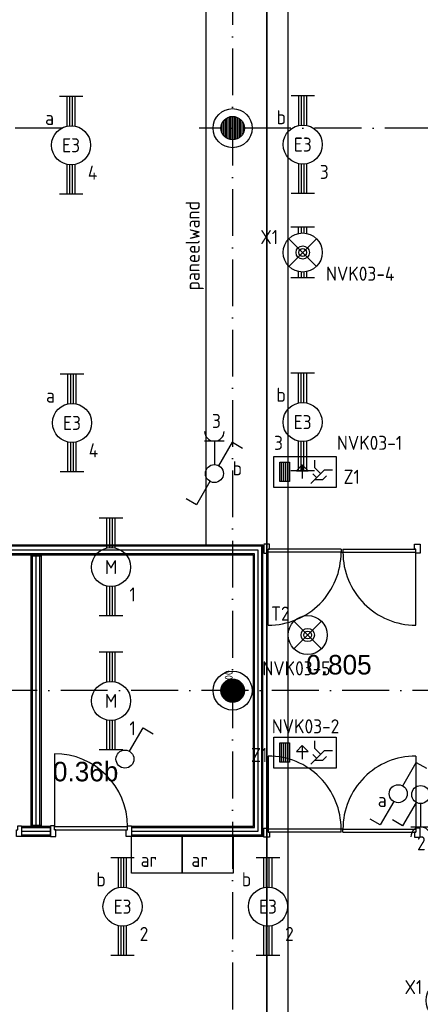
# Model space of a CAD drawing. Header units: millimetres. Extents: x -6587 to 112313, y 244 to 84344.
# Tile 36 of 58: x 72925 to 78048, y 22518 to 35121. Entities that reach past the tile are written whole.
import ezdxf
from ezdxf.enums import TextEntityAlignment as Align

# ---------------------------------------------------------------- set-up
doc = ezdxf.new("R2010")
doc.units = ezdxf.units.MM
doc.header["$LTSCALE"] = 100
doc.linetypes.add('DASHDOT', pattern=[9, 6, -1.5, 0, -1.5])
doc.layers.get('0').update_dxf_attribs({"linetype": 'CONTINUOUS'})
for name, color, linetype in [('AL$7----_STRAMIEN', 1, 'DASHDOT'), ('AL$8----_HULPKOLOM', 2, 'CONTINUOUS'), ('AL28----_KONSTRUKTIE', 3, 'CONTINUOUS'), ('ALN-----_BLOCKNAAM', 2, 'CONTINUOUS'), ('ALXAA---_GEWBETON', 12, 'CONTINUOUS'), ('BOUW', 8, 'CONTINUOUS'), ('EB63101-_ATTRIB', 2, 'CONTINUOUS'), ('EB63102-_ATTRIB', 2, 'CONTINUOUS'), ('EB63202-_ATTRIB', 2, 'CONTINUOUS'), ('EB63501-_ATTRIB', 2, 'CONTINUOUS'), ('EL63101-_LICHT-ARM', 3, 'CONTINUOUS'), ('EL63102-_LICHT-SCH', 3, 'CONTINUOUS'), ('EL63202-_NOODVRL-TXT', 3, 'CONTINUOUS'), ('EL63501-_NOODVRL-ARM', 3, 'CONTINUOUS'), ('KABELGOOT', 8, 'CONTINUOUS')]:
    doc.layers.add(name, color=color, linetype=linetype)
doc.styles.add('1_8', font='iso', dxfattribs={"width": 0.7, "height": 1.8})
doc.styles.add('BURO-025', font='BUROFONT.shx', dxfattribs={"height": 250})
doc.styles.add('NORATT', font='isocp.shx')
doc.styles.get("Standard").update_dxf_attribs({"font": 'iso.shx'})
doc.styles.add('TECHNIC', font='technic_.ttf')
pattern_1 = [(90, (231990.43, 47564.994), (-20, 1e-15), [])]

# ---------------------------------------------------------------- blocks, each defined once
blk = doc.blocks.new('EJ3T20')
at = {"color": 0}
for p, q in [((-6.25, -1.5), (-6.25, 1.5)), ((6.25, -1.5), (6.25, 1.5)), ((-6.25, 0.52), (-2.44, 0.52)), ((-6.25, 0.17), (-2.49, 0.17)), ((2.44, 0.52), (6.25, 0.52)), ((2.49, 0.17), (6.25, 0.17)), ((-6.25, -0.17), (-2.49, -0.17)), ((-6.25, -0.52), (-2.44, -0.52)), ((2.44, -0.52), (6.25, -0.52)), ((2.49, -0.17), (6.25, -0.17))]:
    blk.add_line(p, q, dxfattribs=at)
blk.add_circle((0, 0), 2.5, dxfattribs=at)
at = {"color": 6, "style": '1_8'}
for tag, flags, p in [('SCHAK', 8, (3.5, 2.75)), ('A_CODE', 8, (0, 0)), ('GROEP', 8, (-3.5, -2.75)), ('KAST', 9, (3.5, -2.75))]:
    blk.add_attdef(tag, text='', height=1.8, dxfattribs=dict(at, flags=flags)).set_placement(p, align=Align.MIDDLE)
blk = doc.blocks.new('ES3W1A---ES3SW')
for p, q in [((1.25, 4.15), (-1.25, 4.15)), ((0, 4.15), (0, 1.15))]:
    blk.add_line(p, q)
for points in [[(0.58, 1), (2.31, 4), (3.61, 3.25)], [(-0.58, -1), (-2.31, -4), (-3.61, -3.25)]]:
    blk.add_lwpolyline(points)
blk.add_circle((0, 0), 1.15)
blk.add_arc((0, 5.4), 1.25, 180, 0)
at = {"style": '1_8'}
for tag, flags, p in [('VERMOGEN', 9, (-2.5, 6.65)), ('GROEP', 8, (0, 7.15)), ('KAST', 9, (2.5, 6.65))]:
    blk.add_attdef(tag, text='', height=1.8, rotation=90, dxfattribs=dict(at, flags=flags)).set_placement(p, align=Align.MIDDLE)
at = {"style": '1_8', "width": 0.7, "flags": 8}
for tag, p in [('SCHAK', (2.5, 6.78)), ('TAL', (-2.5, 6.65)), ('DOEL', (-1.5, 2.65))]:
    blk.add_attdef(tag, text='', height=1.8, rotation=90, dxfattribs=at).set_placement(p, align=Align.MIDDLE)
at = {"style": '1_8'}
for tag, flags, p in [('SCHAK', 8, (3, 5.5)), ('KAST', 9, (-3, 0.5)), ('M_CODE', 9, (0, 0)), ('DOEL', 9, (-3, -2)), ('GROEP', 9, (-3, -4.5))]:
    blk.add_attdef(tag, text='', height=1.8, dxfattribs=dict(at, flags=flags)).set_placement(p, align=Align.MIDDLE_CENTER)
blk = doc.blocks.new('ES3S1')
blk.add_lwpolyline([(0.58, 1), (2.31, 4), (3.61, 3.25)])
blk.add_lwpolyline([(0.58, 1), (2.31, 4), (3.61, 3.25)])
blk.add_circle((0, 0), 1.15)
blk.add_circle((0, 0), 1.15)
for tag, style, flags, p in [('SCHAK', 'NORATT', 8, (3, 5.5)), ('SCHAK', '1_8', 8, (3, 5.5)), ('KAST', 'NORATT', 9, (-3, 0.5)), ('KAST', '1_8', 9, (-3, 0.5)), ('M_CODE', 'NORATT', 9, (0, 0)), ('M_CODE', '1_8', 9, (0, 0)), ('DOEL', 'NORATT', 9, (-3, -2)), ('DOEL', '1_8', 9, (-3, -2)), ('GROEP', 'NORATT', 9, (-3, -4.5)), ('GROEP', '1_8', 9, (-3, -4.5))]:
    blk.add_attdef(tag, text='', height=1.8, dxfattribs=dict(style=style, flags=flags)).set_placement(p, align=Align.MIDDLE_CENTER)
blk = doc.blocks.new('ES3SW')
for points in [[(0.58, 1), (2.31, 4), (3.61, 3.25)], [(-0.58, -1), (-2.31, -4), (-3.61, -3.25)]]:
    blk.add_lwpolyline(points)
blk.add_circle((0, 0), 1.15)
at = {"style": '1_8'}
for tag, flags, p in [('SCHAK', 8, (3, 5.5)), ('KAST', 9, (-3, 0.5)), ('M_CODE', 9, (0, 0)), ('DOEL', 9, (-3, -2)), ('GROEP', 9, (-3, -4.5))]:
    blk.add_attdef(tag, text='', height=1.8, dxfattribs=dict(at, flags=flags)).set_placement(p, align=Align.MIDDLE_CENTER)
blk = doc.blocks.new('ES3W1A---ES3S1')
for p, q in [((1.25, 4.15), (-1.25, 4.15)), ((1.25, 4.15), (-1.25, 4.15)), ((0, 4.15), (0, 1.15)), ((0, 4.15), (0, 1.15))]:
    blk.add_line(p, q)
blk.add_lwpolyline([(0.58, 1), (2.31, 4), (3.61, 3.25)])
blk.add_lwpolyline([(0.58, 1), (2.31, 4), (3.61, 3.25)])
blk.add_circle((0, 0), 1.15)
blk.add_circle((0, 0), 1.15)
blk.add_arc((0, 5.4), 1.25, 180, 0)
blk.add_arc((0, 5.4), 1.25, 180, 0)
at = {"style": '1_8'}
for tag, flags, p in [('VERMOGEN', 9, (-2.5, 6.65)), ('VERMOGEN', 9, (-2.5, 6.65)), ('GROEP', 8, (0, 7.15)), ('GROEP', 8, (0, 7.15)), ('KAST', 9, (2.5, 6.65))]:
    blk.add_attdef(tag, text='', height=1.8, rotation=90, dxfattribs=dict(at, flags=flags)).set_placement(p, align=Align.MIDDLE)
at = {"style": '1_8', "width": 0.7, "flags": 8}
for tag, p in [('SCHAK', (2.5, 6.78)), ('SCHAK', (2.5, 6.78)), ('TAL', (-2.5, 6.65)), ('TAL', (-2.5, 6.65)), ('DOEL', (-1.5, 2.65)), ('DOEL', (-1.5, 2.65))]:
    blk.add_attdef(tag, text='', height=1.8, rotation=90, dxfattribs=at).set_placement(p, align=Align.MIDDLE)
at = {"style": '1_8'}
for tag, flags, p in [('SCHAK', 8, (3, 5.5)), ('KAST', 9, (-3, 0.5)), ('KAST', 9, (-3, 0.5)), ('M_CODE', 9, (0, 0)), ('M_CODE', 9, (0, 0)), ('DOEL', 9, (-3, -2)), ('GROEP', 9, (-3, -4.5))]:
    blk.add_attdef(tag, text='', height=1.8, dxfattribs=dict(at, flags=flags)).set_placement(p, align=Align.MIDDLE_CENTER)
blk = doc.blocks.new('EJ3T01')
at = {"color": 0}
for p, q in [((-3.25, -1.5), (-3.25, 1.5)), ((-1.77, 1.77), (1.77, -1.77)), ((1.77, 1.77), (-1.77, -1.77)), ((3.25, -1.5), (3.25, 1.5)), ((-3.25, 0.52), (-2.44, 0.52)), ((-3.25, 0.17), (-2.49, 0.17)), ((2.44, 0.52), (3.25, 0.52)), ((2.49, 0.17), (3.25, 0.17)), ((-3.25, -0.17), (-2.49, -0.17)), ((-3.25, -0.52), (-2.44, -0.52)), ((2.44, -0.52), (3.25, -0.52)), ((2.49, -0.17), (3.25, -0.17))]:
    blk.add_line(p, q, dxfattribs=at)
at = {"color": 6}
blk.add_lwpolyline([(1.77, -1.77), (1.75, -1.75)], dxfattribs=at)
at = {"color": 0}
for radius in [2.5, 0.85, 0.5]:
    blk.add_circle((0, 0), radius, dxfattribs=at)
at = {"color": 6, "style": '1_8'}
for tag, flags, p in [('A_CODE', 8, (-3.5, 2.75)), ('SCHAK', 8, (3.5, 2.75)), ('GROEP', 8, (-3.5, -2.75)), ('KAST', 9, (3.5, -2.75))]:
    blk.add_attdef(tag, text='', height=1.8, dxfattribs=dict(at, flags=flags)).set_placement(p, align=Align.MIDDLE)
blk = doc.blocks.new('ES3N026')
for p, q in [((-1.5, 0.75), (-1, 0.25)), ((0.38, -0.88), (0.38, 0.87)), ((2.25, 1.25), (2.25, -1.25)), ((2.5, 1.25), (2.5, -1.25)), ((2.75, 1.25), (2.75, -1.25)), ((3, 1.25), (3, -1.25))]:
    blk.add_line(p, q)
for points in [[(4.01, 2.01), (4.01, -1.98), (-3.99, -1.98), (-3.99, 2.01)], [(3.25, -1.25), (2, -1.25), (2, 1.25), (3.25, 1.25)], [(0.38, -0.88), (1.12, -0.13), (-0.37, -0.13)]]:
    blk.add_lwpolyline(points, close=True)
for points in [[(-0.75, 1.5), (-2.5, -0.25), (-3.5, -0.25)], [(-1.25, 1), (-2.25, 1), (-2.75, 0.5)], [(-2, 0.25), (-1.25, -0.5), (-1.25, -1.5)]]:
    blk.add_lwpolyline(points)
at = {"color": 2, "style": '1_8', "flags": 8}
blk.add_attdef('NUMMER', text='', height=1.8, dxfattribs=at).set_placement((4, 3.75), align=Align.MIDDLE)
at = {"style": '1_8'}
for tag, flags, p in [('A_CODE', 8, (-3.5, 2.75)), ('SCHAK', 8, (3.5, 2.75)), ('GROEP', 8, (-3.5, -2.75)), ('KAST', 9, (3.5, -2.75))]:
    blk.add_attdef(tag, text='', height=1.8, dxfattribs=dict(at, flags=flags)).set_placement(p, align=Align.MIDDLE_CENTER)
blk = doc.blocks.new('ES3G01')
at = {"color": 0}
for p, q in [((-1.77, 1.77), (1.77, -1.77)), ((1.77, 1.77), (-1.77, -1.77))]:
    blk.add_line(p, q, dxfattribs=at)
at = {"color": 6}
blk.add_lwpolyline([(1.77, -1.77), (1.75, -1.75)], dxfattribs=at)
blk.add_circle((0, 0), 2.5)
at = {"color": 0}
for radius in [0.85, 0.5]:
    blk.add_circle((0, 0), radius, dxfattribs=at)
at = {"color": 6, "style": '1_8'}
for tag, flags, p in [('A_CODE', 8, (-3.5, 2.75)), ('SCHAK', 8, (3.5, 2.75)), ('GROEP', 8, (-3.5, -2.75)), ('KAST', 9, (3.5, -2.75))]:
    blk.add_attdef(tag, text='', height=1.8, dxfattribs=dict(at, flags=flags)).set_placement(p, align=Align.MIDDLE)
blk = doc.blocks.new('K300')
at = {"layer": 'ALXAA---_GEWBETON'}
h = blk.add_hatch(dxfattribs=at)
h.set_pattern_fill('GEWPBET', color=256, scale=100, style=0)
h.set_pattern_definition([(0, (0, 0), (0, 20), [])])
edge = h.paths.add_edge_path()
edge.add_arc((0, 0), 150, 0, 360)
at = {"layer": 'AL$8----_HULPKOLOM'}
blk.add_circle((0, 0), 250, dxfattribs=at)
at = {"layer": 'AL28----_KONSTRUKTIE'}
blk.add_circle((0, 0), 150, dxfattribs=at)
at = {"layer": 'ALN-----_BLOCKNAAM', "linetype": 'Continuous'}
blk.add_text('K300', height=100, dxfattribs=at).set_placement((0, 0))
blk = doc.blocks.new('XREF')
at = {"layer": 'BOUW'}
h = blk.add_hatch(dxfattribs=at)
h.set_pattern_fill('GEWPBET', color=256, scale=100, angle=90, style=0)
h.set_pattern_definition(pattern_1)
edge = h.paths.add_edge_path()
edge.add_arc((231990, 47565), 150, 0, 360)
h = blk.add_hatch(dxfattribs=at)
h.set_pattern_fill('GEWPBET', color=256, scale=100, angle=90, style=0)
h.set_pattern_definition(pattern_1)
edge = h.paths.add_edge_path()
edge.add_arc((231990, 47565), 150, 0, 360)
h = blk.add_hatch(dxfattribs=at)
h.set_pattern_fill('GEWPBET', color=256, scale=100, angle=90, style=0)
h.set_pattern_definition([(90, (231990.43, 40364.994), (-20, 1e-15), [])])
edge = h.paths.add_edge_path()
edge.add_arc((231990, 40365), 150, 0, 360)
at = {"layer": 'AL$7----_STRAMIEN', "color": 1}
for p, q in [((231990, 90890), (231990, 19148)), ((229807, 47565), (221664, 47565)), ((242637, 47565), (231560, 47565)), ((235792, 40365), (221701, 40365))]:
    blk.add_line(p, q, dxfattribs=at)
at = {"layer": 'BOUW'}
for p, q in [((231647, 51123), (231647, 42240)), ((232378, 42228), (224880, 42228)), ((232378, 38503), (232378, 42228)), ((232363, 42213), (224880, 42213)), ((232315, 42165), (224880, 42165)), ((232268, 42118), (224880, 42118)), ((224880, 42103), (232253, 42103)), ((232253, 42103), (232253, 38628)), ((232268, 38613), (232268, 42118)), ((232315, 38565), (232315, 42165)), ((232363, 38518), (232363, 42213)), ((233376, 42177), (233376, 42137)), ((233376, 42137), (233401, 42137)), ((233401, 42177), (233401, 42137)), ((230696, 38628), (230696, 38503)), ((232253, 38628), (230696, 38628)), ((230696, 38613), (232268, 38613)), ((233401, 38593), (233376, 38593)), ((233376, 38553), (233376, 38593)), ((233401, 38553), (233401, 38593)), ((230696, 38565), (232315, 38565)), ((230696, 38518), (232363, 38518)), ((230696, 38503), (232378, 38503))]:
    blk.add_line(p, q, dxfattribs=at)
for points in [[(232390, 42126), (232446, 42126), (232446, 42177), (232463, 42177), (232463, 42240), (232390, 42240), (232390, 42177), (232390, 42177), (232390, 42126), (232446, 42126)], [(234387, 42126), (234331, 42126), (234331, 42177), (234314, 42177), (234314, 42240), (234387, 42240), (234387, 42177), (234387, 42177), (234387, 42126), (234331, 42126)], [(233376, 42177), (232446, 42177)], [(233376, 42137), (232446, 42137)], [(232446, 41203), (232446, 42137)], [(233401, 42177), (234331, 42177)], [(233401, 42137), (234331, 42137)], [(234331, 41203), (234331, 42137)], [(229430, 38640), (229430, 42090)], [(229477, 38640), (229477, 42090)], [(229525, 38640), (229525, 42090)], [(229712, 39558), (229712, 38624)], [(232446, 39527), (232446, 38593)], [(234331, 39527), (234331, 38593)], [(229292, 38635), (229292, 38496), (229225, 38496), (229225, 38584), (229242, 38584), (229242, 38635), (229292, 38635)], [(229292, 38613), (229662, 38613)], [(229662, 38635), (229662, 38496), (229729, 38496), (229729, 38584), (229712, 38584), (229712, 38635), (229662, 38635)], [(229712, 38624), (230646, 38624)], [(229712, 38584), (230646, 38584)], [(230696, 38635), (230696, 38496), (230629, 38496), (230629, 38584), (230646, 38584), (230646, 38635), (230696, 38635)], [(232390, 38604), (232446, 38604), (232446, 38553), (232463, 38553), (232463, 38490), (232390, 38490), (232390, 38553), (232390, 38553), (232390, 38604), (232446, 38604)], [(233376, 38593), (232446, 38593)], [(233401, 38593), (234331, 38593)], [(234387, 38604), (234331, 38604), (234331, 38553), (234314, 38553), (234314, 38490), (234387, 38490), (234387, 38553), (234387, 38553), (234387, 38604), (234331, 38604)], [(229292, 38565), (229662, 38565)], [(229292, 38518), (229662, 38518)], [(231345, 38503), (231345, 38203), (231345, 38028), (231295, 38028), (230745, 38028), (230695, 38028), (230695, 38203), (230695, 38503), (231345, 38503)], [(231995, 38503), (231995, 38203), (231995, 38028), (231945, 38028), (231395, 38028), (231345, 38028), (231345, 38203), (231345, 38503), (231995, 38503)], [(233376, 38553), (232446, 38553)], [(233401, 38553), (234331, 38553)]]:
    blk.add_lwpolyline(points, dxfattribs=at)
for points in [[(229415, 38640), (229415, 42090), (229540, 42090), (229540, 38640)], [(229292, 38503), (229662, 38503), (229662, 38628), (229292, 38628)]]:
    blk.add_lwpolyline(points, close=True, dxfattribs=at)
for centre, radius in [((231990, 47565), 250), ((231990, 47565), 250), ((231990, 47565), 150), ((231990, 47565), 150), ((231990, 40365), 150)]:
    blk.add_circle(centre, radius, dxfattribs=at)
for centre, radius, start, end in [((232446, 42134), 931, 270.0361, 0.2098), ((234332, 42134), 931, 179.7902, 269.9639), ((229712, 38624), 934, 0, 90), ((232446, 38597), 931, 359.7902, 89.9639), ((234332, 38597), 931, 90.0361, 180.2098)]:
    blk.add_arc(centre, radius, start, end, dxfattribs=at)
at = {"layer": 'KABELGOOT', "color": 8}
for p, q in [((232429, 55317, 3710), (232429, 32484, 3710)), ((232429, 32484, 3650), (232429, 55317, 3650)), ((232699, 32484, 3650), (232699, 55317, 3650)), ((232699, 32484, 3710), (232699, 55317, 3710))]:
    blk.add_line(p, q, dxfattribs=at)
at = {"layer": 'BOUW', "rotation": 90}
blk.add_blockref('K300', (231990, 40365), dxfattribs=at)
at = {"layer": 'BOUW'}
blk.add_text('paneelwand', height=180, rotation=90, dxfattribs=at).set_placement((231568, 45487))
at = {"layer": 'BOUW', "style": 'BURO-025'}
for s, p in [('0.805', (232931, 40572)), ('0.36b', (229692, 39204))]:
    blk.add_text(s, height=250, dxfattribs=at).set_placement(p)
at = {"layer": 'BOUW'}
for p in [(230813, 38109), (231463, 38109)]:
    blk.add_text('ar', height=180, dxfattribs=at).set_placement(p)
at = {"layer": 'BOUW', "style": 'TECHNIC'}
for tag, p in [('TKC', (236229, 52185)), ('BALIE', (236229, 51894))]:
    blk.add_attdef(tag, text='', height=250, dxfattribs=at).set_placement(p, align=Align.CENTER)
at = {"layer": 'KABELGOOT', "color": 8, "flags": 3}
blk.add_attdef('HULPSTUK', (188825, 76010, 3650), '', height=1, rotation=180, dxfattribs=at)
blk.add_attdef('HULPSTUK', (182644, 45781, 3650), '', height=1, dxfattribs=at)

msp = doc.modelspace()

# ---------------------------------------------------------------- block references
at = {"layer": 'EL63101-_LICHT-ARM'}
msp.add_blockref('XREF', (-156342, -13832), dxfattribs=at)
ref = msp.add_blockref('EJ3T20', (73582, 33514), dxfattribs=dict(at, xscale=100, yscale=100, zscale=100, rotation=90))
ref.add_attrib('A_CODE', 'E3', dxfattribs={"layer": 'EB63101-_ATTRIB', "color": 1, "height": 180, "style": '1_8', "flags": 8}).set_placement((73582, 33514), align=Align.MIDDLE)
ref.add_attrib('GROEP', '4', dxfattribs={"layer": 'EB63101-_ATTRIB', "color": 1, "height": 180, "style": '1_8', "flags": 8}).set_placement((73857, 33164), align=Align.MIDDLE)
ref.add_attrib('SCHAK', 'a', dxfattribs={"layer": 'EB63101-_ATTRIB', "color": 1, "height": 180, "style": '1_8', "flags": 8}).set_placement((73307, 33864), align=Align.MIDDLE)
ref = msp.add_blockref('EJ3T20', (76545, 33523), dxfattribs=dict(at, xscale=100, yscale=100, zscale=100, rotation=90))
ref.add_attrib('A_CODE', 'E3', dxfattribs={"layer": 'EB63101-_ATTRIB', "color": 1, "height": 180, "style": '1_8', "flags": 8}).set_placement((76545, 33523), align=Align.MIDDLE)
ref.add_attrib('GROEP', '3', dxfattribs={"layer": 'EB63101-_ATTRIB', "color": 1, "height": 180, "style": '1_8', "flags": 8}).set_placement((76820, 33173), align=Align.MIDDLE)
ref.add_attrib('SCHAK', 'b', dxfattribs={"layer": 'EB63101-_ATTRIB', "color": 1, "height": 180, "style": '1_8', "flags": 8}).set_placement((76270, 33873), align=Align.MIDDLE)
ref = msp.add_blockref('EJ3T20', (73594, 29960), dxfattribs=dict(at, xscale=100, yscale=100, zscale=100, rotation=90))
ref.add_attrib('A_CODE', 'E3', dxfattribs={"layer": 'EB63101-_ATTRIB', "color": 1, "height": 180, "style": '1_8', "flags": 8}).set_placement((73594, 29960), align=Align.MIDDLE)
ref.add_attrib('GROEP', '4', dxfattribs={"layer": 'EB63101-_ATTRIB', "color": 1, "height": 180, "style": '1_8', "flags": 8}).set_placement((73869, 29610), align=Align.MIDDLE)
ref.add_attrib('SCHAK', 'a', dxfattribs={"layer": 'EB63101-_ATTRIB', "color": 1, "height": 180, "style": '1_8', "flags": 8}).set_placement((73319, 30310), align=Align.MIDDLE)
ref = msp.add_blockref('EJ3T20', (76543, 29970), dxfattribs=dict(at, xscale=100, yscale=100, zscale=100, rotation=90))
ref.add_attrib('A_CODE', 'E3', dxfattribs={"layer": 'EB63101-_ATTRIB', "color": 1, "height": 180, "style": '1_8', "flags": 8}).set_placement((76543, 29970), align=Align.MIDDLE)
ref.add_attrib('GROEP', '3', dxfattribs={"layer": 'EB63101-_ATTRIB', "color": 1, "height": 180, "style": '1_8', "flags": 8}).set_placement((76235, 29705), align=Align.MIDDLE)
ref.add_attrib('SCHAK', 'b', dxfattribs={"layer": 'EB63101-_ATTRIB', "color": 1, "height": 180, "style": '1_8', "flags": 8}).set_placement((76268, 30320), align=Align.MIDDLE)
ref = msp.add_blockref('EJ3T20', (74093, 28114), dxfattribs=dict(at, xscale=100, yscale=100, zscale=100, rotation=90))
ref.add_attrib('A_CODE', 'M', dxfattribs={"layer": 'EB63101-_ATTRIB', "color": 1, "height": 180, "style": '1_8', "flags": 8}).set_placement((74093, 28114), align=Align.MIDDLE)
ref.add_attrib('GROEP', '1', dxfattribs={"layer": 'EB63101-_ATTRIB', "color": 1, "height": 180, "style": '1_8', "flags": 8}).set_placement((74368, 27764), align=Align.MIDDLE)
ref = msp.add_blockref('EJ3T20', (74093, 26402), dxfattribs=dict(at, xscale=100, yscale=100, zscale=100, rotation=90))
ref.add_attrib('A_CODE', 'M', dxfattribs={"layer": 'EB63101-_ATTRIB', "color": 1, "height": 180, "style": '1_8', "flags": 8}).set_placement((74093, 26402), align=Align.MIDDLE)
ref.add_attrib('GROEP', '1', dxfattribs={"layer": 'EB63101-_ATTRIB', "color": 1, "height": 180, "style": '1_8', "flags": 8}).set_placement((74368, 26052), align=Align.MIDDLE)
ref = msp.add_blockref('EJ3T20', (74240, 23768, 3500), dxfattribs=dict(at, xscale=100, yscale=100, zscale=100, rotation=90))
ref.add_attrib('A_CODE', 'E3', dxfattribs={"layer": 'EB63101-_ATTRIB', "color": 1, "height": 180, "style": '1_8', "flags": 8}).set_placement((74240, 23768, 3500), align=Align.MIDDLE)
ref.add_attrib('GROEP', '2', dxfattribs={"layer": 'EB63101-_ATTRIB', "color": 1, "height": 180, "style": '1_8', "flags": 8}).set_placement((74515, 23418, 3500), align=Align.MIDDLE)
ref.add_attrib('SCHAK', 'b', dxfattribs={"layer": 'EB63101-_ATTRIB', "color": 1, "height": 180, "style": '1_8', "flags": 8}).set_placement((73965, 24118, 3500), align=Align.MIDDLE)
ref = msp.add_blockref('EJ3T20', (76100, 23769, 3500), dxfattribs=dict(at, xscale=100, yscale=100, zscale=100, rotation=90))
ref.add_attrib('A_CODE', 'E3', dxfattribs={"layer": 'EB63101-_ATTRIB', "color": 1, "height": 180, "style": '1_8', "flags": 8}).set_placement((76100, 23769, 3500), align=Align.MIDDLE)
ref.add_attrib('GROEP', '2', dxfattribs={"layer": 'EB63101-_ATTRIB', "color": 1, "height": 180, "style": '1_8', "flags": 8}).set_placement((76375, 23419, 3500), align=Align.MIDDLE)
ref.add_attrib('SCHAK', 'b', dxfattribs={"layer": 'EB63101-_ATTRIB', "color": 1, "height": 180, "style": '1_8', "flags": 8}).set_placement((75825, 24119, 3500), align=Align.MIDDLE)
at = {"layer": 'EL63102-_LICHT-SCH'}
ref = msp.add_blockref('ES3W1A---ES3SW', (75415, 29312), dxfattribs=dict(at, xscale=100, yscale=100, zscale=100))
ref.add_attrib('SCHAK', 'b', dxfattribs={"layer": 'EB63102-_ATTRIB', "color": 1, "height": 180, "style": '1_8', "flags": 8}).set_placement((75708, 29379), align=Align.MIDDLE_CENTER)
ref.add_attrib('GROEP', '3', dxfattribs={"layer": 'EB63102-_ATTRIB', "color": 1, "height": 180, "style": '1_8', "flags": 8}).set_placement((75441, 29985), align=Align.MIDDLE)
at = {"layer": 'EL63102-_LICHT-SCH', "xscale": 100, "yscale": 100, "zscale": 100}
msp.add_blockref('ES3S1', (74271, 25657, 1050), dxfattribs=at)
at = {"layer": 'EL63102-_LICHT-SCH'}
ref = msp.add_blockref('ES3SW', (77766, 25214, 1050), dxfattribs=dict(at, xscale=100, yscale=100, zscale=100))
ref.add_attrib('SCHAK', 'a', dxfattribs={"layer": 'EB63102-_ATTRIB', "color": 1, "height": 180, "style": '1_8', "flags": 8}).set_placement((77561, 25134, 1050), align=Align.MIDDLE_CENTER)
ref = msp.add_blockref('ES3W1A---ES3S1', (78053, 25203, 1050), dxfattribs=dict(at, xscale=100, yscale=100, zscale=100, rotation=180))
ref.add_attrib('SCHAK', 'b', dxfattribs={"layer": 'EB63102-_ATTRIB', "color": 1, "height": 180, "style": '1_8', "flags": 8}).set_placement((78294, 25171, 1050), align=Align.MIDDLE_CENTER)
ref.add_attrib('GROEP', '2', dxfattribs={"layer": 'EB63102-_ATTRIB', "color": 1, "height": 180, "style": '1_8', "flags": 8}).set_placement((78062, 24580, 1050), align=Align.MIDDLE)
at = {"layer": 'EL63202-_NOODVRL-TXT'}
ref = msp.add_blockref('ES3N026', (76575, 29334), dxfattribs=dict(at, xscale=100, yscale=100, zscale=100, rotation=180))
ref.add_attrib('A_CODE', 'Z1', dxfattribs={"layer": 'EB63202-_ATTRIB', "color": 1, "height": 180, "style": '1_8', "flags": 8}).set_placement((77171, 29270), align=Align.MIDDLE_CENTER)
ref.add_attrib('GROEP', 'NVK03-1', dxfattribs={"layer": 'EB63202-_ATTRIB', "color": 1, "height": 180, "style": '1_8', "flags": 8}).set_placement((77399, 29705), align=Align.MIDDLE_CENTER)
ref = msp.add_blockref('ES3N026', (76575, 25741), dxfattribs=dict(at, xscale=100, yscale=100, zscale=100, rotation=180))
ref.add_attrib('A_CODE', 'Z1', dxfattribs={"layer": 'EB63202-_ATTRIB', "color": 1, "height": 180, "style": '1_8', "flags": 8}).set_placement((75987, 25709), align=Align.MIDDLE_CENTER)
ref.add_attrib('GROEP', 'NVK03-2', dxfattribs={"layer": 'EB63202-_ATTRIB', "color": 1, "height": 180, "style": '1_8', "flags": 8}).set_placement((76581, 26076), align=Align.MIDDLE_CENTER)
at = {"layer": 'EL63501-_NOODVRL-ARM'}
ref = msp.add_blockref('EJ3T01', (76544, 32141), dxfattribs=dict(at, xscale=100, yscale=100, zscale=100, rotation=90))
ref.add_attrib('A_CODE', 'X1', dxfattribs={"layer": 'EB63501-_ATTRIB', "color": 1, "height": 180, "style": '1_8', "flags": 8}).set_placement((76116, 32339), align=Align.MIDDLE)
ref.add_attrib('GROEP', 'NVK03-4', dxfattribs={"layer": 'EB63501-_ATTRIB', "color": 1, "height": 180, "style": '1_8', "flags": 8}).set_placement((77280, 31870), align=Align.MIDDLE)
ref = msp.add_blockref('ES3G01', (76608, 27245), dxfattribs=dict(at, xscale=100, yscale=100, zscale=100))
ref.add_attrib('A_CODE', 'T2', dxfattribs={"layer": 'EB63501-_ATTRIB', "color": 1, "height": 180, "style": '1_8', "flags": 8}).set_placement((76258, 27520), align=Align.MIDDLE)
ref.add_attrib('GROEP', 'NVK03-5', dxfattribs={"layer": 'EB63501-_ATTRIB', "color": 1, "height": 180, "style": '1_8', "flags": 8}).set_placement((76464, 26819), align=Align.MIDDLE)
ref = msp.add_blockref('EJ3T01', (78371, 22568), dxfattribs=dict(at, xscale=100, yscale=100, zscale=100, rotation=90))
ref.add_attrib('A_CODE', 'X1', dxfattribs={"layer": 'EB63501-_ATTRIB', "color": 1, "height": 180, "style": '1_8', "flags": 8}).set_placement((77960, 22738), align=Align.MIDDLE)
ref.add_attrib('GROEP', 'NVK03-3', dxfattribs={"layer": 'EB63501-_ATTRIB', "color": 1, "height": 180, "style": '1_8', "flags": 8}).set_placement((79048, 22202), align=Align.MIDDLE)

doc.saveas('drawing.dxf')
